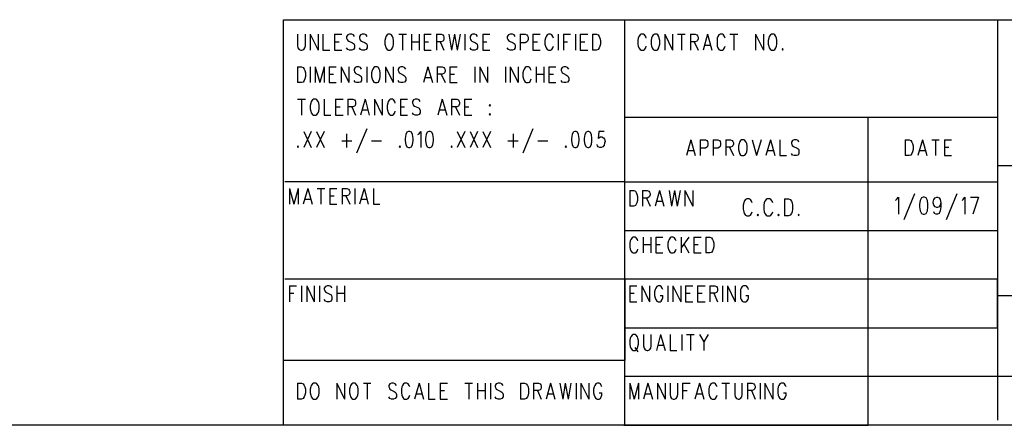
# Model space of a CAD drawing. Extents: x 11.9 to 28.1, y 10.8 to 21.2.
# Tile 6 of 12: x 22.6 to 25.6, y 10.8 to 12. Entities that reach past the tile are written whole.
import ezdxf

# ---------------------------------------------------------------- set-up
doc = ezdxf.new("R2010")
doc.units = 0
doc.header["$MEASUREMENT"] = 0
doc.layers.add('LAYNR1', color=2, linetype='Continuous')

msp = doc.modelspace()

# ---------------------------------------------------------------- linework, layer by layer
at = {"layer": 'LAYNR1'}
for points in [[(23.388, 10.799), (23.388, 12.049)], [(23.388, 12.049), (28.092, 12.049)], [(24.442, 10.799), (24.442, 12.049)], [(25.592, 12.049), (25.592, 10.815)], [(23.432, 12.004), (23.432, 11.969), (23.433, 11.962), (23.437, 11.957), (23.442, 11.955)], [(23.445, 11.955), (23.451, 11.957), (23.454, 11.962), (23.456, 11.969), (23.456, 12.004)], [(23.471, 12.004), (23.471, 11.955)], [(23.471, 12.004), (23.495, 11.955)], [(23.495, 12.004), (23.495, 11.955)], [(23.51, 12.004), (23.51, 11.955)], [(23.546, 12.004), (23.546, 11.955)], [(23.546, 12.004), (23.568, 12.004)], [(23.607, 11.997), (23.604, 12.002), (23.599, 12.004), (23.592, 12.004), (23.587, 12.002), (23.583, 11.997), (23.583, 11.992)], [(23.647, 11.997), (23.643, 12.002), (23.638, 12.004), (23.631, 12.004), (23.626, 12.002), (23.623, 11.997), (23.623, 11.992)], [(23.711, 12.004), (23.708, 12.002), (23.704, 11.997), (23.703, 11.992)], [(23.727, 11.992), (23.725, 11.997), (23.722, 12.002), (23.718, 12.004), (23.711, 12.004)], [(23.744, 12.004), (23.768, 12.004)], [(23.756, 12.004), (23.756, 11.955)], [(23.783, 12.004), (23.783, 11.955)], [(23.807, 12.004), (23.807, 11.955)], [(23.822, 12.004), (23.822, 11.955)], [(23.822, 12.004), (23.844, 12.004)], [(23.86, 12.004), (23.86, 11.955)], [(23.86, 12.004), (23.875, 12.004), (23.88, 12.002), (23.882, 11.999), (23.883, 11.995), (23.883, 11.99), (23.882, 11.985), (23.88, 11.983), (23.875, 11.981), (23.86, 11.981)], [(23.899, 12.004), (23.907, 11.955)], [(23.916, 12.004), (23.907, 11.955)], [(23.916, 12.004), (23.924, 11.955)], [(23.933, 12.004), (23.924, 11.955)], [(23.948, 12.004), (23.948, 11.955)], [(23.987, 11.997), (23.984, 12.002), (23.979, 12.004), (23.972, 12.004), (23.967, 12.002), (23.964, 11.997), (23.964, 11.992)], [(24.003, 12.004), (24.003, 11.955)], [(24.003, 12.004), (24.025, 12.004)], [(24.103, 11.997), (24.1, 12.002), (24.095, 12.004), (24.088, 12.004), (24.083, 12.002), (24.079, 11.997), (24.079, 11.992)], [(24.119, 12.004), (24.119, 11.955)], [(24.119, 12.004), (24.134, 12.004), (24.139, 12.002), (24.141, 11.999), (24.143, 11.995), (24.143, 11.988), (24.141, 11.983), (24.139, 11.981), (24.134, 11.978), (24.119, 11.978)], [(24.158, 12.004), (24.158, 11.955)], [(24.158, 12.004), (24.18, 12.004)], [(24.221, 11.992), (24.219, 11.997), (24.216, 12.002), (24.212, 12.004), (24.206, 12.004), (24.202, 12.002), (24.199, 11.997), (24.197, 11.992)], [(24.236, 12.004), (24.236, 11.955)], [(24.252, 12.004), (24.252, 11.955)], [(24.252, 12.004), (24.274, 12.004)], [(24.289, 12.004), (24.289, 11.955)], [(24.304, 12.004), (24.304, 11.955)], [(24.304, 12.004), (24.327, 12.004)], [(24.342, 12.004), (24.342, 11.955)], [(24.342, 12.004), (24.354, 12.004), (24.359, 12.002), (24.362, 11.997), (24.364, 11.992)], [(24.507, 11.992), (24.506, 11.997), (24.502, 12.002), (24.499, 12.004), (24.492, 12.004), (24.489, 12.002), (24.485, 11.997), (24.483, 11.992)], [(24.533, 12.004), (24.529, 12.002), (24.526, 11.997), (24.524, 11.992)], [(24.548, 11.992), (24.547, 11.997), (24.543, 12.002), (24.54, 12.004), (24.533, 12.004)], [(24.565, 12.004), (24.565, 11.955)], [(24.565, 12.004), (24.589, 11.955)], [(24.589, 12.004), (24.589, 11.955)], [(24.604, 12.004), (24.628, 12.004)], [(24.616, 12.004), (24.616, 11.955)], [(24.644, 12.004), (24.644, 11.955)], [(24.644, 12.004), (24.659, 12.004), (24.664, 12.002), (24.666, 11.999), (24.668, 11.995), (24.668, 11.99), (24.666, 11.985), (24.664, 11.983), (24.659, 11.981), (24.644, 11.981)], [(24.697, 12.004), (24.683, 11.955)], [(24.697, 12.004), (24.71, 11.955)], [(24.751, 11.992), (24.749, 11.997), (24.746, 12.002), (24.743, 12.004), (24.736, 12.004), (24.732, 12.002), (24.729, 11.997), (24.727, 11.992)], [(24.766, 12.004), (24.79, 12.004)], [(24.778, 12.004), (24.778, 11.955)], [(24.845, 12.004), (24.845, 11.955)], [(24.845, 12.004), (24.869, 11.955)], [(24.869, 12.004), (24.869, 11.955)], [(24.894, 12.004), (24.891, 12.002), (24.887, 11.997), (24.886, 11.992)], [(24.91, 11.992), (24.908, 11.997), (24.904, 12.002), (24.901, 12.004), (24.894, 12.004)], [(23.546, 11.981), (23.56, 11.981)], [(23.583, 11.992), (23.585, 11.988), (23.587, 11.985), (23.59, 11.983), (23.601, 11.978), (23.604, 11.976), (23.606, 11.974)], [(23.606, 11.974), (23.607, 11.969), (23.607, 11.962), (23.604, 11.957), (23.599, 11.955)], [(23.623, 11.992), (23.624, 11.988), (23.626, 11.985), (23.629, 11.983), (23.64, 11.978), (23.643, 11.976), (23.645, 11.974)], [(23.645, 11.974), (23.647, 11.969), (23.647, 11.962), (23.643, 11.957), (23.638, 11.955)], [(23.703, 11.992), (23.701, 11.985), (23.701, 11.974)], [(23.701, 11.974), (23.703, 11.967), (23.704, 11.962), (23.708, 11.957), (23.711, 11.955)], [(23.718, 11.955), (23.722, 11.957), (23.725, 11.962), (23.727, 11.967), (23.728, 11.974)], [(23.728, 11.974), (23.728, 11.985), (23.727, 11.992)], [(23.783, 11.981), (23.807, 11.981)], [(23.822, 11.981), (23.836, 11.981)], [(23.872, 11.981), (23.883, 11.955)], [(23.964, 11.992), (23.965, 11.988), (23.967, 11.985), (23.97, 11.983), (23.981, 11.978), (23.984, 11.976), (23.986, 11.974)], [(23.986, 11.974), (23.987, 11.969), (23.987, 11.962), (23.984, 11.957), (23.979, 11.955)], [(24.003, 11.981), (24.016, 11.981)], [(24.079, 11.992), (24.081, 11.988), (24.083, 11.985), (24.086, 11.983), (24.097, 11.978), (24.1, 11.976), (24.102, 11.974)], [(24.102, 11.974), (24.103, 11.969), (24.103, 11.962), (24.1, 11.957), (24.095, 11.955)], [(24.158, 11.981), (24.172, 11.981)], [(24.197, 11.992), (24.195, 11.985), (24.195, 11.974)], [(24.195, 11.974), (24.197, 11.967), (24.199, 11.962), (24.202, 11.957), (24.206, 11.955)], [(24.252, 11.981), (24.265, 11.981)], [(24.304, 11.981), (24.318, 11.981)], [(24.366, 11.974), (24.364, 11.967), (24.362, 11.962), (24.359, 11.957), (24.354, 11.955)], [(24.364, 11.992), (24.366, 11.985), (24.366, 11.974)], [(24.483, 11.992), (24.482, 11.985), (24.482, 11.974)], [(24.482, 11.974), (24.483, 11.967), (24.485, 11.962), (24.489, 11.957), (24.492, 11.955)], [(24.524, 11.992), (24.523, 11.985), (24.523, 11.974)], [(24.523, 11.974), (24.524, 11.967), (24.526, 11.962), (24.529, 11.957), (24.533, 11.955)], [(24.54, 11.955), (24.543, 11.957), (24.547, 11.962), (24.548, 11.967), (24.55, 11.974)], [(24.55, 11.974), (24.55, 11.985), (24.548, 11.992)], [(24.656, 11.981), (24.668, 11.955)], [(24.688, 11.971), (24.705, 11.971)], [(24.727, 11.992), (24.726, 11.985), (24.726, 11.974)], [(24.726, 11.974), (24.727, 11.967), (24.729, 11.962), (24.732, 11.957), (24.736, 11.955)], [(24.886, 11.992), (24.884, 11.985), (24.884, 11.974)], [(24.884, 11.974), (24.886, 11.967), (24.887, 11.962), (24.891, 11.957), (24.894, 11.955)], [(24.901, 11.955), (24.904, 11.957), (24.908, 11.962), (24.91, 11.967), (24.911, 11.974)], [(24.911, 11.974), (24.911, 11.985), (24.91, 11.992)], [(23.442, 11.955), (23.445, 11.955)], [(23.51, 11.955), (23.531, 11.955)], [(23.546, 11.955), (23.568, 11.955)], [(23.592, 11.955), (23.587, 11.957), (23.583, 11.962)], [(23.599, 11.955), (23.592, 11.955)], [(23.631, 11.955), (23.626, 11.957), (23.623, 11.962)], [(23.638, 11.955), (23.631, 11.955)], [(23.711, 11.955), (23.718, 11.955)], [(23.822, 11.955), (23.844, 11.955)], [(23.972, 11.955), (23.967, 11.957), (23.964, 11.962)], [(23.979, 11.955), (23.972, 11.955)], [(24.003, 11.955), (24.025, 11.955)], [(24.088, 11.955), (24.083, 11.957), (24.079, 11.962)], [(24.095, 11.955), (24.088, 11.955)], [(24.158, 11.955), (24.18, 11.955)], [(24.206, 11.955), (24.212, 11.955)], [(24.212, 11.955), (24.216, 11.957), (24.219, 11.962), (24.221, 11.967)], [(24.304, 11.955), (24.327, 11.955)], [(24.354, 11.955), (24.342, 11.955)], [(24.492, 11.955), (24.499, 11.955)], [(24.499, 11.955), (24.502, 11.957), (24.506, 11.962), (24.507, 11.967)], [(24.533, 11.955), (24.54, 11.955)], [(24.736, 11.955), (24.743, 11.955)], [(24.743, 11.955), (24.746, 11.957), (24.749, 11.962), (24.751, 11.967)], [(24.894, 11.955), (24.901, 11.955)], [(24.928, 11.96), (24.927, 11.957), (24.928, 11.955)], [(24.928, 11.955), (24.93, 11.957), (24.928, 11.96)], [(23.432, 11.904), (23.432, 11.855)], [(23.432, 11.904), (23.444, 11.904), (23.449, 11.902), (23.452, 11.897), (23.454, 11.892)], [(23.454, 11.892), (23.456, 11.885), (23.456, 11.874)], [(23.471, 11.904), (23.471, 11.855)], [(23.486, 11.904), (23.486, 11.855)], [(23.486, 11.904), (23.5, 11.855)], [(23.514, 11.904), (23.5, 11.855)], [(23.514, 11.904), (23.514, 11.855)], [(23.529, 11.904), (23.529, 11.855)], [(23.529, 11.904), (23.551, 11.904)], [(23.529, 11.881), (23.543, 11.881)], [(23.566, 11.904), (23.566, 11.855)], [(23.566, 11.904), (23.59, 11.855)], [(23.59, 11.904), (23.59, 11.855)], [(23.629, 11.897), (23.626, 11.902), (23.621, 11.904), (23.614, 11.904), (23.609, 11.902), (23.606, 11.897), (23.606, 11.892)], [(23.606, 11.892), (23.607, 11.888), (23.609, 11.885), (23.612, 11.883), (23.623, 11.878), (23.626, 11.876), (23.628, 11.874)], [(23.645, 11.904), (23.645, 11.855)], [(23.662, 11.892), (23.66, 11.885), (23.66, 11.874)], [(23.67, 11.904), (23.667, 11.902), (23.664, 11.897), (23.662, 11.892)], [(23.686, 11.892), (23.684, 11.897), (23.681, 11.902), (23.677, 11.904), (23.67, 11.904)], [(23.687, 11.874), (23.687, 11.885), (23.686, 11.892)], [(23.703, 11.904), (23.703, 11.855)], [(23.703, 11.904), (23.727, 11.855)], [(23.727, 11.904), (23.727, 11.855)], [(23.766, 11.897), (23.762, 11.902), (23.757, 11.904), (23.75, 11.904), (23.745, 11.902), (23.742, 11.897), (23.742, 11.892)], [(23.742, 11.892), (23.744, 11.888), (23.745, 11.885), (23.749, 11.883), (23.759, 11.878), (23.762, 11.876), (23.764, 11.874)], [(23.834, 11.904), (23.82, 11.855)], [(23.834, 11.904), (23.848, 11.855)], [(23.863, 11.904), (23.863, 11.855)], [(23.863, 11.904), (23.878, 11.904), (23.883, 11.902), (23.885, 11.899), (23.887, 11.895), (23.887, 11.89), (23.885, 11.885), (23.883, 11.883), (23.878, 11.881), (23.863, 11.881)], [(23.875, 11.881), (23.887, 11.855)], [(23.902, 11.904), (23.902, 11.855)], [(23.902, 11.904), (23.924, 11.904)], [(23.902, 11.881), (23.916, 11.881)], [(23.979, 11.904), (23.979, 11.855)], [(23.994, 11.904), (23.994, 11.855)], [(23.994, 11.904), (24.018, 11.855)], [(24.018, 11.904), (24.018, 11.855)], [(24.073, 11.904), (24.073, 11.855)], [(24.088, 11.904), (24.088, 11.855)], [(24.088, 11.904), (24.112, 11.855)], [(24.112, 11.904), (24.112, 11.855)], [(24.129, 11.892), (24.127, 11.885), (24.127, 11.874)], [(24.153, 11.892), (24.151, 11.897), (24.148, 11.902), (24.144, 11.904), (24.137, 11.904), (24.134, 11.902), (24.131, 11.897), (24.129, 11.892)], [(24.168, 11.904), (24.168, 11.855)], [(24.168, 11.881), (24.192, 11.881)], [(24.192, 11.904), (24.192, 11.855)], [(24.207, 11.904), (24.207, 11.855)], [(24.207, 11.904), (24.229, 11.904)], [(24.207, 11.881), (24.221, 11.881)], [(24.269, 11.897), (24.265, 11.902), (24.26, 11.904), (24.253, 11.904), (24.248, 11.902), (24.245, 11.897), (24.245, 11.892)], [(24.245, 11.892), (24.247, 11.888), (24.248, 11.885), (24.252, 11.883), (24.262, 11.878), (24.265, 11.876), (24.267, 11.874)], [(23.444, 11.855), (23.432, 11.855)], [(23.456, 11.874), (23.454, 11.867), (23.452, 11.862), (23.449, 11.857), (23.444, 11.855)], [(23.529, 11.855), (23.551, 11.855)], [(23.614, 11.855), (23.609, 11.857), (23.606, 11.862)], [(23.621, 11.855), (23.614, 11.855)], [(23.628, 11.874), (23.629, 11.869), (23.629, 11.862), (23.626, 11.857), (23.621, 11.855)], [(23.66, 11.874), (23.662, 11.867), (23.664, 11.862), (23.667, 11.857), (23.67, 11.855)], [(23.67, 11.855), (23.677, 11.855)], [(23.677, 11.855), (23.681, 11.857), (23.684, 11.862), (23.686, 11.867), (23.687, 11.874)], [(23.75, 11.855), (23.745, 11.857), (23.742, 11.862)], [(23.757, 11.855), (23.75, 11.855)], [(23.764, 11.874), (23.766, 11.869), (23.766, 11.862), (23.762, 11.857), (23.757, 11.855)], [(23.826, 11.871), (23.843, 11.871)], [(23.902, 11.855), (23.924, 11.855)], [(24.127, 11.874), (24.129, 11.867), (24.131, 11.862), (24.134, 11.857), (24.137, 11.855)], [(24.137, 11.855), (24.144, 11.855)], [(24.144, 11.855), (24.148, 11.857), (24.151, 11.862), (24.153, 11.867)], [(24.207, 11.855), (24.229, 11.855)], [(24.253, 11.855), (24.248, 11.857), (24.245, 11.862)], [(24.26, 11.855), (24.253, 11.855)], [(24.267, 11.874), (24.269, 11.869), (24.269, 11.862), (24.265, 11.857), (24.26, 11.855)], [(23.432, 11.804), (23.456, 11.804)], [(23.444, 11.804), (23.444, 11.755)], [(23.473, 11.792), (23.471, 11.785), (23.471, 11.774)], [(23.481, 11.804), (23.478, 11.802), (23.474, 11.797), (23.473, 11.792)], [(23.497, 11.792), (23.495, 11.797), (23.491, 11.802), (23.488, 11.804), (23.481, 11.804)], [(23.498, 11.774), (23.498, 11.785), (23.497, 11.792)], [(23.514, 11.804), (23.514, 11.755)], [(23.549, 11.804), (23.549, 11.755)], [(23.549, 11.804), (23.572, 11.804)], [(23.587, 11.804), (23.587, 11.755)], [(23.587, 11.804), (23.602, 11.804), (23.607, 11.802), (23.609, 11.799), (23.611, 11.795), (23.611, 11.79), (23.609, 11.785), (23.607, 11.783), (23.602, 11.781), (23.587, 11.781)], [(23.64, 11.804), (23.626, 11.755)], [(23.64, 11.804), (23.653, 11.755)], [(23.669, 11.804), (23.669, 11.755)], [(23.669, 11.804), (23.693, 11.755)], [(23.693, 11.804), (23.693, 11.755)], [(23.71, 11.792), (23.708, 11.785), (23.708, 11.774)], [(23.733, 11.792), (23.732, 11.797), (23.728, 11.802), (23.725, 11.804), (23.718, 11.804), (23.715, 11.802), (23.711, 11.797), (23.71, 11.792)], [(23.749, 11.804), (23.749, 11.755)], [(23.749, 11.804), (23.771, 11.804)], [(23.81, 11.797), (23.807, 11.802), (23.802, 11.804), (23.795, 11.804), (23.79, 11.802), (23.786, 11.797), (23.786, 11.792)], [(23.786, 11.792), (23.788, 11.788), (23.79, 11.785), (23.793, 11.783), (23.803, 11.778), (23.807, 11.776), (23.808, 11.774)], [(23.878, 11.804), (23.865, 11.755)], [(23.878, 11.804), (23.892, 11.755)], [(23.907, 11.804), (23.907, 11.755)], [(23.907, 11.804), (23.923, 11.804), (23.928, 11.802), (23.929, 11.799), (23.931, 11.795), (23.931, 11.79), (23.929, 11.785), (23.928, 11.783), (23.923, 11.781), (23.907, 11.781)], [(23.947, 11.804), (23.947, 11.755)], [(23.947, 11.804), (23.969, 11.804)], [(23.471, 11.774), (23.473, 11.767), (23.474, 11.762), (23.478, 11.757), (23.481, 11.755)], [(23.488, 11.755), (23.491, 11.757), (23.495, 11.762), (23.497, 11.767), (23.498, 11.774)], [(23.549, 11.781), (23.563, 11.781)], [(23.599, 11.781), (23.611, 11.755)], [(23.631, 11.771), (23.648, 11.771)], [(23.708, 11.774), (23.71, 11.767), (23.711, 11.762), (23.715, 11.757), (23.718, 11.755)], [(23.725, 11.755), (23.728, 11.757), (23.732, 11.762), (23.733, 11.767)], [(23.749, 11.781), (23.762, 11.781)], [(23.795, 11.755), (23.79, 11.757), (23.786, 11.762)], [(23.808, 11.774), (23.81, 11.769), (23.81, 11.762), (23.807, 11.757), (23.802, 11.755)], [(23.87, 11.771), (23.887, 11.771)], [(23.919, 11.781), (23.931, 11.755)], [(23.947, 11.781), (23.96, 11.781)], [(24.025, 11.76), (24.023, 11.757), (24.025, 11.755)], [(24.025, 11.755), (24.027, 11.757), (24.025, 11.76)], [(23.481, 11.755), (23.488, 11.755)], [(23.514, 11.755), (23.534, 11.755)], [(23.549, 11.755), (23.572, 11.755)], [(23.718, 11.755), (23.725, 11.755)], [(23.749, 11.755), (23.771, 11.755)], [(23.802, 11.755), (23.795, 11.755)], [(23.947, 11.755), (23.969, 11.755)], [(24.442, 11.749), (25.592, 11.749)], [(25.192, 10.799), (25.192, 11.749)], [(23.451, 11.704), (23.474, 11.655)], [(23.474, 11.704), (23.451, 11.655)], [(23.49, 11.704), (23.514, 11.655)], [(23.514, 11.704), (23.49, 11.655)], [(23.583, 11.697), (23.583, 11.655)], [(23.645, 11.713), (23.614, 11.638)], [(23.774, 11.704), (23.769, 11.702), (23.766, 11.695), (23.764, 11.683), (23.764, 11.676), (23.766, 11.664), (23.769, 11.657), (23.774, 11.655)], [(23.778, 11.655), (23.783, 11.657), (23.786, 11.664), (23.788, 11.676), (23.788, 11.683), (23.786, 11.695), (23.783, 11.702), (23.778, 11.704), (23.774, 11.704)], [(23.803, 11.695), (23.807, 11.697), (23.812, 11.704), (23.812, 11.655)], [(23.837, 11.704), (23.832, 11.702), (23.829, 11.695), (23.827, 11.683), (23.827, 11.676), (23.829, 11.664), (23.832, 11.657), (23.837, 11.655)], [(23.841, 11.655), (23.846, 11.657), (23.849, 11.664), (23.851, 11.676), (23.851, 11.683), (23.849, 11.695), (23.846, 11.702), (23.841, 11.704), (23.837, 11.704)], [(23.924, 11.704), (23.948, 11.655)], [(23.948, 11.704), (23.924, 11.655)], [(23.964, 11.704), (23.987, 11.655)], [(23.987, 11.704), (23.964, 11.655)], [(24.003, 11.704), (24.027, 11.655)], [(24.027, 11.704), (24.003, 11.655)], [(24.097, 11.697), (24.097, 11.655)], [(24.158, 11.713), (24.127, 11.638)], [(24.287, 11.704), (24.282, 11.702), (24.279, 11.695), (24.277, 11.683), (24.277, 11.676), (24.279, 11.664), (24.282, 11.657), (24.287, 11.655)], [(24.291, 11.655), (24.296, 11.657), (24.299, 11.664), (24.301, 11.676), (24.301, 11.683), (24.299, 11.695), (24.296, 11.702), (24.291, 11.704), (24.287, 11.704)], [(24.327, 11.704), (24.322, 11.702), (24.318, 11.695), (24.316, 11.683), (24.316, 11.676), (24.318, 11.664), (24.322, 11.657), (24.327, 11.655)], [(24.33, 11.655), (24.335, 11.657), (24.339, 11.664), (24.34, 11.676), (24.34, 11.683), (24.339, 11.695), (24.335, 11.702), (24.33, 11.704), (24.327, 11.704)], [(24.378, 11.704), (24.361, 11.704), (24.359, 11.683), (24.361, 11.685), (24.366, 11.688), (24.371, 11.688), (24.376, 11.685), (24.379, 11.681), (24.381, 11.674)], [(23.568, 11.676), (23.599, 11.676)], [(23.66, 11.676), (23.691, 11.676)], [(24.081, 11.676), (24.112, 11.676)], [(24.173, 11.676), (24.204, 11.676)], [(24.381, 11.674), (24.379, 11.669), (24.378, 11.662), (24.374, 11.657), (24.369, 11.655)], [(24.645, 11.679), (24.632, 11.63)], [(24.645, 11.679), (24.659, 11.63)], [(24.674, 11.679), (24.674, 11.63)], [(24.674, 11.679), (24.69, 11.679), (24.695, 11.677), (24.697, 11.674), (24.698, 11.67), (24.698, 11.663), (24.697, 11.658), (24.695, 11.656), (24.69, 11.653), (24.674, 11.653)], [(24.714, 11.679), (24.714, 11.63)], [(24.714, 11.679), (24.729, 11.679), (24.734, 11.677), (24.736, 11.674), (24.737, 11.67), (24.737, 11.663), (24.736, 11.658), (24.734, 11.656), (24.729, 11.653), (24.714, 11.653)], [(24.753, 11.679), (24.753, 11.63)], [(24.753, 11.679), (24.768, 11.679), (24.773, 11.677), (24.775, 11.674), (24.777, 11.67), (24.777, 11.665), (24.775, 11.66), (24.773, 11.658), (24.768, 11.656), (24.753, 11.656)], [(24.794, 11.667), (24.792, 11.66), (24.792, 11.649)], [(24.802, 11.679), (24.799, 11.677), (24.795, 11.672), (24.794, 11.667)], [(24.818, 11.667), (24.816, 11.672), (24.812, 11.677), (24.809, 11.679), (24.802, 11.679)], [(24.819, 11.649), (24.819, 11.66), (24.818, 11.667)], [(24.835, 11.679), (24.848, 11.63)], [(24.862, 11.679), (24.848, 11.63)], [(24.891, 11.679), (24.877, 11.63)], [(24.891, 11.679), (24.904, 11.63)], [(24.92, 11.679), (24.92, 11.63)], [(24.979, 11.672), (24.976, 11.677), (24.971, 11.679), (24.964, 11.679), (24.959, 11.677), (24.956, 11.672), (24.956, 11.667)], [(24.956, 11.667), (24.957, 11.663), (24.959, 11.66), (24.962, 11.658), (24.973, 11.653), (24.976, 11.651), (24.978, 11.649)], [(25.307, 11.679), (25.307, 11.63)], [(25.307, 11.679), (25.319, 11.679), (25.324, 11.677), (25.327, 11.672), (25.329, 11.667)], [(25.329, 11.667), (25.331, 11.66), (25.331, 11.649)], [(25.36, 11.679), (25.346, 11.63)], [(25.36, 11.679), (25.373, 11.63)], [(25.389, 11.679), (25.412, 11.679)], [(25.4, 11.679), (25.4, 11.63)], [(25.428, 11.679), (25.428, 11.63)], [(25.428, 11.679), (25.45, 11.679)], [(23.433, 11.66), (23.432, 11.657), (23.433, 11.655)], [(23.433, 11.655), (23.435, 11.657), (23.433, 11.66)], [(23.747, 11.66), (23.745, 11.657), (23.747, 11.655)], [(23.747, 11.655), (23.749, 11.657), (23.747, 11.66)], [(23.774, 11.655), (23.778, 11.655)], [(23.837, 11.655), (23.841, 11.655)], [(23.907, 11.66), (23.906, 11.657), (23.907, 11.655)], [(23.907, 11.655), (23.909, 11.657), (23.907, 11.66)], [(24.26, 11.66), (24.258, 11.657), (24.26, 11.655)], [(24.26, 11.655), (24.262, 11.657), (24.26, 11.66)], [(24.287, 11.655), (24.291, 11.655)], [(24.327, 11.655), (24.33, 11.655)], [(24.364, 11.655), (24.359, 11.657), (24.357, 11.66), (24.356, 11.664)], [(24.369, 11.655), (24.364, 11.655)], [(24.637, 11.646), (24.654, 11.646)], [(24.765, 11.656), (24.777, 11.63)], [(24.792, 11.649), (24.794, 11.642), (24.795, 11.637), (24.799, 11.632), (24.802, 11.63)], [(24.809, 11.63), (24.812, 11.632), (24.816, 11.637), (24.818, 11.642), (24.819, 11.649)], [(24.882, 11.646), (24.899, 11.646)], [(24.964, 11.63), (24.959, 11.632), (24.956, 11.637)], [(24.978, 11.649), (24.979, 11.644), (24.979, 11.637), (24.976, 11.632), (24.971, 11.63)], [(25.331, 11.649), (25.329, 11.642), (25.327, 11.637), (25.324, 11.632), (25.319, 11.63)], [(25.351, 11.646), (25.368, 11.646)], [(25.428, 11.656), (25.441, 11.656)], [(24.802, 11.63), (24.809, 11.63)], [(24.92, 11.63), (24.94, 11.63)], [(24.971, 11.63), (24.964, 11.63)], [(25.319, 11.63), (25.307, 11.63)], [(25.428, 11.63), (25.45, 11.63)], [(28.088, 11.599), (25.592, 11.599)], [(25.592, 11.599), (25.592, 11.199)], [(24.442, 11.549), (23.392, 11.549)], [(24.442, 11.549), (25.592, 11.549)], [(23.407, 11.529), (23.407, 11.48)], [(23.407, 11.529), (23.42, 11.48)], [(23.434, 11.529), (23.42, 11.48)], [(23.434, 11.529), (23.434, 11.48)], [(23.463, 11.529), (23.449, 11.48)], [(23.463, 11.529), (23.477, 11.48)], [(23.492, 11.529), (23.516, 11.529)], [(23.504, 11.529), (23.504, 11.48)], [(23.531, 11.529), (23.531, 11.48)], [(23.531, 11.529), (23.553, 11.529)], [(23.569, 11.529), (23.569, 11.48)], [(23.569, 11.529), (23.584, 11.529), (23.589, 11.527), (23.591, 11.524), (23.593, 11.52), (23.593, 11.515), (23.591, 11.51), (23.589, 11.508), (23.584, 11.506), (23.569, 11.506)], [(23.608, 11.529), (23.608, 11.48)], [(23.637, 11.529), (23.623, 11.48)], [(23.637, 11.529), (23.65, 11.48)], [(23.666, 11.529), (23.666, 11.48)], [(24.457, 11.523), (24.457, 11.474)], [(24.457, 11.523), (24.469, 11.523), (24.474, 11.521), (24.477, 11.516), (24.479, 11.511)], [(24.496, 11.523), (24.496, 11.474)], [(24.496, 11.523), (24.511, 11.523), (24.516, 11.521), (24.518, 11.518), (24.52, 11.513), (24.52, 11.509), (24.518, 11.504), (24.516, 11.502), (24.511, 11.499), (24.496, 11.499)], [(24.549, 11.523), (24.535, 11.474)], [(24.549, 11.523), (24.562, 11.474)], [(24.578, 11.523), (24.586, 11.474)], [(24.595, 11.523), (24.586, 11.474)], [(24.595, 11.523), (24.603, 11.474)], [(24.612, 11.523), (24.603, 11.474)], [(24.627, 11.523), (24.627, 11.474)], [(24.627, 11.523), (24.651, 11.474)], [(24.651, 11.523), (24.651, 11.474)], [(23.454, 11.496), (23.472, 11.496)], [(23.531, 11.506), (23.545, 11.506)], [(23.581, 11.506), (23.593, 11.48)], [(23.628, 11.496), (23.645, 11.496)], [(24.481, 11.492), (24.479, 11.485), (24.477, 11.481), (24.474, 11.476), (24.469, 11.474)], [(24.479, 11.511), (24.481, 11.504), (24.481, 11.492)], [(24.508, 11.499), (24.52, 11.474)], [(24.54, 11.49), (24.557, 11.49)], [(24.809, 11.485), (24.807, 11.477)], [(24.81, 11.49), (24.809, 11.485)], [(24.814, 11.495), (24.81, 11.49)], [(24.818, 11.497), (24.814, 11.495)], [(24.825, 11.497), (24.818, 11.497)], [(24.829, 11.495), (24.825, 11.497)], [(24.832, 11.49), (24.829, 11.495)], [(24.834, 11.485), (24.832, 11.49)], [(24.872, 11.485), (24.87, 11.477)], [(24.874, 11.49), (24.872, 11.485)], [(24.878, 11.495), (24.874, 11.49)], [(24.881, 11.497), (24.878, 11.495)], [(24.889, 11.497), (24.881, 11.497)], [(24.892, 11.495), (24.889, 11.497)], [(24.896, 11.49), (24.892, 11.495)], [(24.898, 11.485), (24.896, 11.49)], [(24.934, 11.497), (24.934, 11.445)], [(24.934, 11.497), (24.947, 11.497)], [(24.947, 11.497), (24.952, 11.495)], [(24.952, 11.495), (24.956, 11.49)], [(24.956, 11.49), (24.958, 11.485)], [(24.958, 11.485), (24.959, 11.477)], [(25.277, 11.492), (25.28, 11.495)], [(25.28, 11.495), (25.286, 11.502)], [(25.286, 11.502), (25.286, 11.45)], [(25.335, 11.512), (25.302, 11.432)], [(25.353, 11.492), (25.351, 11.48)], [(25.357, 11.5), (25.353, 11.492)], [(25.362, 11.502), (25.357, 11.5)], [(25.366, 11.502), (25.362, 11.502)], [(25.371, 11.5), (25.366, 11.502)], [(25.375, 11.492), (25.371, 11.5)], [(25.377, 11.48), (25.375, 11.492)], [(25.393, 11.487), (25.395, 11.495)], [(25.393, 11.485), (25.393, 11.487)], [(25.395, 11.477), (25.393, 11.485)], [(25.395, 11.495), (25.399, 11.5)], [(25.399, 11.5), (25.404, 11.502)], [(25.404, 11.502), (25.406, 11.502)], [(25.406, 11.502), (25.411, 11.5)], [(25.411, 11.5), (25.415, 11.495)], [(25.415, 11.495), (25.417, 11.485)], [(25.417, 11.485), (25.415, 11.477)], [(25.417, 11.485), (25.417, 11.472)], [(25.466, 11.512), (25.433, 11.432)], [(25.482, 11.492), (25.486, 11.495)], [(25.486, 11.495), (25.491, 11.502)], [(25.491, 11.502), (25.491, 11.45)], [(25.508, 11.502), (25.533, 11.502)], [(25.533, 11.502), (25.515, 11.45)], [(23.531, 11.48), (23.553, 11.48)], [(23.666, 11.48), (23.686, 11.48)], [(24.469, 11.474), (24.457, 11.474)], [(24.807, 11.477), (24.807, 11.465)], [(24.807, 11.465), (24.809, 11.457)], [(24.809, 11.457), (24.81, 11.452)], [(24.832, 11.452), (24.834, 11.457)], [(24.87, 11.477), (24.87, 11.465)], [(24.87, 11.465), (24.872, 11.457)], [(24.872, 11.457), (24.874, 11.452)], [(24.896, 11.452), (24.898, 11.457)], [(24.958, 11.457), (24.956, 11.452)], [(24.959, 11.465), (24.958, 11.457)], [(24.959, 11.477), (24.959, 11.465)], [(25.351, 11.48), (25.351, 11.472)], [(25.351, 11.472), (25.353, 11.46)], [(25.353, 11.46), (25.357, 11.452)], [(25.371, 11.452), (25.375, 11.46)], [(25.375, 11.46), (25.377, 11.472)], [(25.377, 11.472), (25.377, 11.48)], [(25.399, 11.472), (25.395, 11.477)], [(25.397, 11.452), (25.395, 11.457)], [(25.404, 11.47), (25.399, 11.472)], [(25.406, 11.47), (25.404, 11.47)], [(25.411, 11.472), (25.406, 11.47)], [(25.415, 11.477), (25.411, 11.472)], [(25.415, 11.46), (25.411, 11.452)], [(25.417, 11.472), (25.415, 11.46)], [(24.81, 11.452), (24.814, 11.447)], [(24.814, 11.447), (24.818, 11.445)], [(24.818, 11.445), (24.825, 11.445)], [(24.825, 11.445), (24.829, 11.447)], [(24.829, 11.447), (24.832, 11.452)], [(24.852, 11.45), (24.85, 11.447)], [(24.85, 11.447), (24.852, 11.445)], [(24.854, 11.447), (24.852, 11.45)], [(24.852, 11.445), (24.854, 11.447)], [(24.874, 11.452), (24.878, 11.447)], [(24.878, 11.447), (24.881, 11.445)], [(24.881, 11.445), (24.889, 11.445)], [(24.889, 11.445), (24.892, 11.447)], [(24.892, 11.447), (24.896, 11.452)], [(24.916, 11.45), (24.914, 11.447)], [(24.914, 11.447), (24.916, 11.445)], [(24.918, 11.447), (24.916, 11.45)], [(24.916, 11.445), (24.918, 11.447)], [(24.947, 11.445), (24.934, 11.445)], [(24.952, 11.447), (24.947, 11.445)], [(24.956, 11.452), (24.952, 11.447)], [(24.978, 11.45), (24.976, 11.447)], [(24.976, 11.447), (24.978, 11.445)], [(24.979, 11.447), (24.978, 11.45)], [(24.978, 11.445), (24.979, 11.447)], [(25.357, 11.452), (25.362, 11.45)], [(25.362, 11.45), (25.366, 11.45)], [(25.366, 11.45), (25.371, 11.452)], [(25.402, 11.45), (25.397, 11.452)], [(25.406, 11.45), (25.402, 11.45)], [(25.411, 11.452), (25.406, 11.45)], [(24.442, 11.399), (25.592, 11.399)], [(24.458, 11.367), (24.457, 11.36), (24.457, 11.349)], [(24.482, 11.367), (24.481, 11.372), (24.477, 11.377), (24.474, 11.379), (24.467, 11.379), (24.464, 11.377), (24.46, 11.372), (24.458, 11.367)], [(24.498, 11.379), (24.498, 11.33)], [(24.522, 11.379), (24.522, 11.33)], [(24.537, 11.379), (24.537, 11.33)], [(24.537, 11.379), (24.559, 11.379)], [(24.576, 11.367), (24.574, 11.36), (24.574, 11.349)], [(24.6, 11.367), (24.598, 11.372), (24.595, 11.377), (24.591, 11.379), (24.585, 11.379), (24.581, 11.377), (24.578, 11.372), (24.576, 11.367)], [(24.615, 11.379), (24.615, 11.33)], [(24.639, 11.379), (24.615, 11.346)], [(24.654, 11.379), (24.654, 11.33)], [(24.654, 11.379), (24.677, 11.379)], [(24.692, 11.379), (24.692, 11.33)], [(24.692, 11.379), (24.704, 11.379), (24.709, 11.377), (24.712, 11.372), (24.714, 11.367)], [(24.714, 11.367), (24.716, 11.36), (24.716, 11.349)], [(24.457, 11.349), (24.458, 11.342), (24.46, 11.337), (24.464, 11.332), (24.467, 11.33)], [(24.474, 11.33), (24.477, 11.332), (24.481, 11.337), (24.482, 11.342)], [(24.498, 11.356), (24.522, 11.356)], [(24.537, 11.356), (24.551, 11.356)], [(24.574, 11.349), (24.576, 11.342), (24.578, 11.337), (24.581, 11.332), (24.585, 11.33)], [(24.591, 11.33), (24.595, 11.332), (24.598, 11.337), (24.6, 11.342)], [(24.624, 11.358), (24.639, 11.33)], [(24.654, 11.356), (24.668, 11.356)], [(24.716, 11.349), (24.714, 11.342), (24.712, 11.337), (24.709, 11.332), (24.704, 11.33)], [(24.467, 11.33), (24.474, 11.33)], [(24.537, 11.33), (24.559, 11.33)], [(24.585, 11.33), (24.591, 11.33)], [(24.654, 11.33), (24.677, 11.33)], [(24.704, 11.33), (24.692, 11.33)], [(24.442, 11.249), (23.392, 11.249)], [(25.592, 11.249), (24.442, 11.249)], [(24.442, 11.249), (24.442, 10.999)], [(25.592, 11.099), (25.592, 11.249)], [(23.407, 11.229), (23.407, 11.18)], [(23.407, 11.229), (23.429, 11.229)], [(23.444, 11.229), (23.444, 11.18)], [(23.46, 11.229), (23.46, 11.18)], [(23.46, 11.229), (23.483, 11.18)], [(23.483, 11.229), (23.483, 11.18)], [(23.499, 11.229), (23.499, 11.18)], [(23.538, 11.222), (23.535, 11.227), (23.529, 11.229), (23.523, 11.229), (23.518, 11.227), (23.514, 11.222), (23.514, 11.217)], [(23.514, 11.217), (23.516, 11.213), (23.518, 11.21), (23.521, 11.208), (23.531, 11.203), (23.535, 11.201), (23.536, 11.199)], [(23.553, 11.229), (23.553, 11.18)], [(23.577, 11.229), (23.577, 11.18)], [(24.457, 11.229), (24.457, 11.18)], [(24.457, 11.229), (24.479, 11.229)], [(24.494, 11.229), (24.494, 11.18)], [(24.494, 11.229), (24.518, 11.18)], [(24.518, 11.229), (24.518, 11.18)], [(24.535, 11.217), (24.533, 11.21), (24.533, 11.199)], [(24.559, 11.217), (24.557, 11.222), (24.554, 11.227), (24.551, 11.229), (24.544, 11.229), (24.54, 11.227), (24.537, 11.222), (24.535, 11.217)], [(24.574, 11.229), (24.574, 11.18)], [(24.59, 11.229), (24.59, 11.18)], [(24.59, 11.229), (24.614, 11.18)], [(24.614, 11.229), (24.614, 11.18)], [(24.629, 11.229), (24.629, 11.18)], [(24.629, 11.229), (24.651, 11.229)], [(24.666, 11.229), (24.666, 11.18)], [(24.666, 11.229), (24.689, 11.229)], [(24.704, 11.229), (24.704, 11.18)], [(24.704, 11.229), (24.719, 11.229), (24.724, 11.227), (24.726, 11.224), (24.728, 11.22), (24.728, 11.215), (24.726, 11.21), (24.724, 11.208), (24.719, 11.206), (24.704, 11.206)], [(24.743, 11.229), (24.743, 11.18)], [(24.758, 11.229), (24.758, 11.18)], [(24.758, 11.229), (24.782, 11.18)], [(24.782, 11.229), (24.782, 11.18)], [(24.799, 11.217), (24.798, 11.21), (24.798, 11.199)], [(24.823, 11.217), (24.822, 11.222), (24.818, 11.227), (24.815, 11.229), (24.808, 11.229), (24.804, 11.227), (24.801, 11.222), (24.799, 11.217)], [(23.407, 11.206), (23.42, 11.206)], [(23.523, 11.18), (23.518, 11.182), (23.514, 11.187)], [(23.536, 11.199), (23.538, 11.194), (23.538, 11.187), (23.535, 11.182), (23.529, 11.18)], [(23.553, 11.206), (23.577, 11.206)], [(24.457, 11.206), (24.47, 11.206)], [(24.533, 11.199), (24.535, 11.192), (24.537, 11.187), (24.54, 11.182), (24.544, 11.18)], [(24.551, 11.18), (24.554, 11.182), (24.557, 11.187), (24.559, 11.192), (24.559, 11.199)], [(24.551, 11.199), (24.559, 11.199)], [(24.629, 11.206), (24.643, 11.206)], [(24.666, 11.206), (24.68, 11.206)], [(24.716, 11.206), (24.728, 11.18)], [(24.798, 11.199), (24.799, 11.192), (24.801, 11.187), (24.804, 11.182), (24.808, 11.18)], [(24.815, 11.18), (24.818, 11.182), (24.822, 11.187), (24.823, 11.192), (24.823, 11.199)], [(24.815, 11.199), (24.823, 11.199)], [(25.592, 11.199), (28.092, 11.199)], [(23.529, 11.18), (23.523, 11.18)], [(24.457, 11.18), (24.479, 11.18)], [(24.544, 11.18), (24.551, 11.18)], [(24.629, 11.18), (24.651, 11.18)], [(24.666, 11.18), (24.689, 11.18)], [(24.808, 11.18), (24.815, 11.18)], [(24.442, 10.949), (24.442, 11.099)], [(24.442, 11.099), (25.592, 11.099)], [(24.458, 11.067), (24.457, 11.06), (24.457, 11.049)], [(24.467, 11.079), (24.464, 11.077), (24.46, 11.072), (24.458, 11.067)], [(24.482, 11.067), (24.481, 11.072), (24.477, 11.077), (24.474, 11.079), (24.467, 11.079)], [(24.484, 11.049), (24.484, 11.06), (24.482, 11.067)], [(24.499, 11.079), (24.499, 11.044), (24.501, 11.037), (24.504, 11.032), (24.51, 11.03)], [(24.513, 11.03), (24.518, 11.032), (24.522, 11.037), (24.523, 11.044), (24.523, 11.079)], [(24.552, 11.079), (24.539, 11.03)], [(24.552, 11.079), (24.566, 11.03)], [(24.581, 11.079), (24.581, 11.03)], [(24.617, 11.079), (24.617, 11.03)], [(24.632, 11.079), (24.656, 11.079)], [(24.644, 11.079), (24.644, 11.03)], [(24.672, 11.079), (24.685, 11.056), (24.685, 11.03)], [(24.699, 11.079), (24.685, 11.056)], [(24.457, 11.049), (24.458, 11.042), (24.46, 11.037), (24.464, 11.032), (24.467, 11.03)], [(24.467, 11.03), (24.474, 11.03)], [(24.472, 11.039), (24.482, 11.025)], [(24.474, 11.03), (24.477, 11.032), (24.481, 11.037), (24.482, 11.042), (24.484, 11.049)], [(24.51, 11.03), (24.513, 11.03)], [(24.544, 11.046), (24.561, 11.046)], [(24.581, 11.03), (24.602, 11.03)], [(24.442, 10.999), (23.388, 10.999)], [(28.092, 10.949), (24.442, 10.949)], [(23.432, 10.929), (23.432, 10.88)], [(23.432, 10.929), (23.444, 10.929), (23.449, 10.927), (23.452, 10.922), (23.454, 10.917)], [(23.454, 10.917), (23.456, 10.91), (23.456, 10.899)], [(23.473, 10.917), (23.471, 10.91), (23.471, 10.899)], [(23.481, 10.929), (23.478, 10.927), (23.474, 10.922), (23.473, 10.917)], [(23.497, 10.917), (23.495, 10.922), (23.491, 10.927), (23.488, 10.929), (23.481, 10.929)], [(23.498, 10.899), (23.498, 10.91), (23.497, 10.917)], [(23.553, 10.929), (23.553, 10.88)], [(23.553, 10.929), (23.577, 10.88)], [(23.577, 10.929), (23.577, 10.88)], [(23.594, 10.917), (23.592, 10.91), (23.592, 10.899)], [(23.602, 10.929), (23.599, 10.927), (23.595, 10.922), (23.594, 10.917)], [(23.618, 10.917), (23.616, 10.922), (23.612, 10.927), (23.609, 10.929), (23.602, 10.929)], [(23.619, 10.899), (23.619, 10.91), (23.618, 10.917)], [(23.635, 10.929), (23.658, 10.929)], [(23.647, 10.929), (23.647, 10.88)], [(23.737, 10.922), (23.733, 10.927), (23.728, 10.929), (23.722, 10.929), (23.716, 10.927), (23.713, 10.922), (23.713, 10.917)], [(23.713, 10.917), (23.715, 10.913), (23.716, 10.91), (23.72, 10.908), (23.73, 10.903), (23.733, 10.901), (23.735, 10.899)], [(23.754, 10.917), (23.752, 10.91), (23.752, 10.899)], [(23.778, 10.917), (23.776, 10.922), (23.773, 10.927), (23.769, 10.929), (23.762, 10.929), (23.759, 10.927), (23.756, 10.922), (23.754, 10.917)], [(23.807, 10.929), (23.793, 10.88)], [(23.807, 10.929), (23.82, 10.88)], [(23.836, 10.929), (23.836, 10.88)], [(23.872, 10.929), (23.872, 10.88)], [(23.872, 10.929), (23.894, 10.929)], [(23.948, 10.929), (23.972, 10.929)], [(23.96, 10.929), (23.96, 10.88)], [(23.987, 10.929), (23.987, 10.88)], [(24.011, 10.929), (24.011, 10.88)], [(24.027, 10.929), (24.027, 10.88)], [(24.066, 10.922), (24.062, 10.927), (24.057, 10.929), (24.051, 10.929), (24.045, 10.927), (24.042, 10.922), (24.042, 10.917)], [(24.042, 10.917), (24.044, 10.913), (24.045, 10.91), (24.049, 10.908), (24.059, 10.903), (24.062, 10.901), (24.064, 10.899)], [(24.12, 10.929), (24.12, 10.88)], [(24.12, 10.929), (24.132, 10.929), (24.137, 10.927), (24.141, 10.922), (24.143, 10.917)], [(24.143, 10.917), (24.144, 10.91), (24.144, 10.899)], [(24.16, 10.929), (24.16, 10.88)], [(24.16, 10.929), (24.175, 10.929), (24.18, 10.927), (24.182, 10.924), (24.183, 10.92), (24.183, 10.915), (24.182, 10.91), (24.18, 10.908), (24.175, 10.906), (24.16, 10.906)], [(24.212, 10.929), (24.199, 10.88)], [(24.212, 10.929), (24.226, 10.88)], [(24.241, 10.929), (24.25, 10.88)], [(24.258, 10.929), (24.25, 10.88)], [(24.258, 10.929), (24.267, 10.88)], [(24.275, 10.929), (24.267, 10.88)], [(24.291, 10.929), (24.291, 10.88)], [(24.306, 10.929), (24.306, 10.88)], [(24.306, 10.929), (24.33, 10.88)], [(24.33, 10.929), (24.33, 10.88)], [(24.347, 10.917), (24.345, 10.91), (24.345, 10.899)], [(24.371, 10.917), (24.369, 10.922), (24.366, 10.927), (24.362, 10.929), (24.356, 10.929), (24.352, 10.927), (24.349, 10.922), (24.347, 10.917)], [(24.457, 10.929), (24.457, 10.88)], [(24.457, 10.929), (24.47, 10.88)], [(24.484, 10.929), (24.47, 10.88)], [(24.484, 10.929), (24.484, 10.88)], [(24.513, 10.929), (24.499, 10.88)], [(24.513, 10.929), (24.527, 10.88)], [(24.542, 10.929), (24.542, 10.88)], [(24.542, 10.929), (24.566, 10.88)], [(24.566, 10.929), (24.566, 10.88)], [(24.581, 10.929), (24.581, 10.894), (24.583, 10.887), (24.586, 10.882), (24.591, 10.88)], [(24.595, 10.88), (24.6, 10.882), (24.603, 10.887), (24.605, 10.894), (24.605, 10.929)], [(24.62, 10.929), (24.62, 10.88)], [(24.62, 10.929), (24.643, 10.929)], [(24.672, 10.929), (24.658, 10.88)], [(24.672, 10.929), (24.685, 10.88)], [(24.702, 10.917), (24.701, 10.91), (24.701, 10.899)], [(24.726, 10.917), (24.724, 10.922), (24.721, 10.927), (24.718, 10.929), (24.711, 10.929), (24.707, 10.927), (24.704, 10.922), (24.702, 10.917)], [(24.741, 10.929), (24.765, 10.929)], [(24.753, 10.929), (24.753, 10.88)], [(24.781, 10.929), (24.781, 10.894), (24.782, 10.887), (24.786, 10.882), (24.791, 10.88)], [(24.794, 10.88), (24.799, 10.882), (24.803, 10.887), (24.804, 10.894), (24.804, 10.929)], [(24.82, 10.929), (24.82, 10.88)], [(24.82, 10.929), (24.835, 10.929), (24.84, 10.927), (24.842, 10.924), (24.844, 10.92), (24.844, 10.915), (24.842, 10.91), (24.84, 10.908), (24.835, 10.906), (24.82, 10.906)], [(24.859, 10.929), (24.859, 10.88)], [(24.874, 10.929), (24.874, 10.88)], [(24.874, 10.929), (24.898, 10.88)], [(24.898, 10.929), (24.898, 10.88)], [(24.915, 10.917), (24.914, 10.91), (24.914, 10.899)], [(24.939, 10.917), (24.937, 10.922), (24.934, 10.927), (24.931, 10.929), (24.924, 10.929), (24.92, 10.927), (24.917, 10.922), (24.915, 10.917)], [(23.444, 10.88), (23.432, 10.88)], [(23.456, 10.899), (23.454, 10.892), (23.452, 10.887), (23.449, 10.882), (23.444, 10.88)], [(23.471, 10.899), (23.473, 10.892), (23.474, 10.887), (23.478, 10.882), (23.481, 10.88)], [(23.481, 10.88), (23.488, 10.88)], [(23.488, 10.88), (23.491, 10.882), (23.495, 10.887), (23.497, 10.892), (23.498, 10.899)], [(23.592, 10.899), (23.594, 10.892), (23.595, 10.887), (23.599, 10.882), (23.602, 10.88)], [(23.602, 10.88), (23.609, 10.88)], [(23.609, 10.88), (23.612, 10.882), (23.616, 10.887), (23.618, 10.892), (23.619, 10.899)], [(23.722, 10.88), (23.716, 10.882), (23.713, 10.887)], [(23.728, 10.88), (23.722, 10.88)], [(23.735, 10.899), (23.737, 10.894), (23.737, 10.887), (23.733, 10.882), (23.728, 10.88)], [(23.752, 10.899), (23.754, 10.892), (23.756, 10.887), (23.759, 10.882), (23.762, 10.88)], [(23.762, 10.88), (23.769, 10.88)], [(23.769, 10.88), (23.773, 10.882), (23.776, 10.887), (23.778, 10.892)], [(23.798, 10.896), (23.815, 10.896)], [(23.836, 10.88), (23.856, 10.88)], [(23.872, 10.906), (23.885, 10.906)], [(23.872, 10.88), (23.894, 10.88)], [(23.987, 10.906), (24.011, 10.906)], [(24.051, 10.88), (24.045, 10.882), (24.042, 10.887)], [(24.057, 10.88), (24.051, 10.88)], [(24.064, 10.899), (24.066, 10.894), (24.066, 10.887), (24.062, 10.882), (24.057, 10.88)], [(24.132, 10.88), (24.12, 10.88)], [(24.144, 10.899), (24.143, 10.892), (24.141, 10.887), (24.137, 10.882), (24.132, 10.88)], [(24.172, 10.906), (24.183, 10.88)], [(24.204, 10.896), (24.221, 10.896)], [(24.345, 10.899), (24.347, 10.892), (24.349, 10.887), (24.352, 10.882), (24.356, 10.88)], [(24.356, 10.88), (24.362, 10.88)], [(24.362, 10.88), (24.366, 10.882), (24.369, 10.887), (24.371, 10.892), (24.371, 10.899)], [(24.362, 10.899), (24.371, 10.899)], [(24.504, 10.896), (24.522, 10.896)], [(24.591, 10.88), (24.595, 10.88)], [(24.62, 10.906), (24.634, 10.906)], [(24.663, 10.896), (24.68, 10.896)], [(24.701, 10.899), (24.702, 10.892), (24.704, 10.887), (24.707, 10.882), (24.711, 10.88)], [(24.711, 10.88), (24.718, 10.88)], [(24.718, 10.88), (24.721, 10.882), (24.724, 10.887), (24.726, 10.892)], [(24.791, 10.88), (24.794, 10.88)], [(24.832, 10.906), (24.844, 10.88)], [(24.914, 10.899), (24.915, 10.892), (24.917, 10.887), (24.92, 10.882), (24.924, 10.88)], [(24.924, 10.88), (24.931, 10.88)], [(24.931, 10.88), (24.934, 10.882), (24.937, 10.887), (24.939, 10.892), (24.939, 10.899)], [(24.931, 10.899), (24.939, 10.899)], [(28.092, 10.799), (11.892, 10.799)], [(28.088, 10.799), (23.388, 10.799)], [(24.438, 10.799), (25.192, 10.799)]]:
    msp.add_lwpolyline(points, dxfattribs=at)
msp.add_lwpolyline([(24.025, 11.788), (24.023, 11.785), (24.025, 11.783), (24.027, 11.785), (24.025, 11.788)], close=True, dxfattribs=at)

doc.saveas('drawing.dxf')
